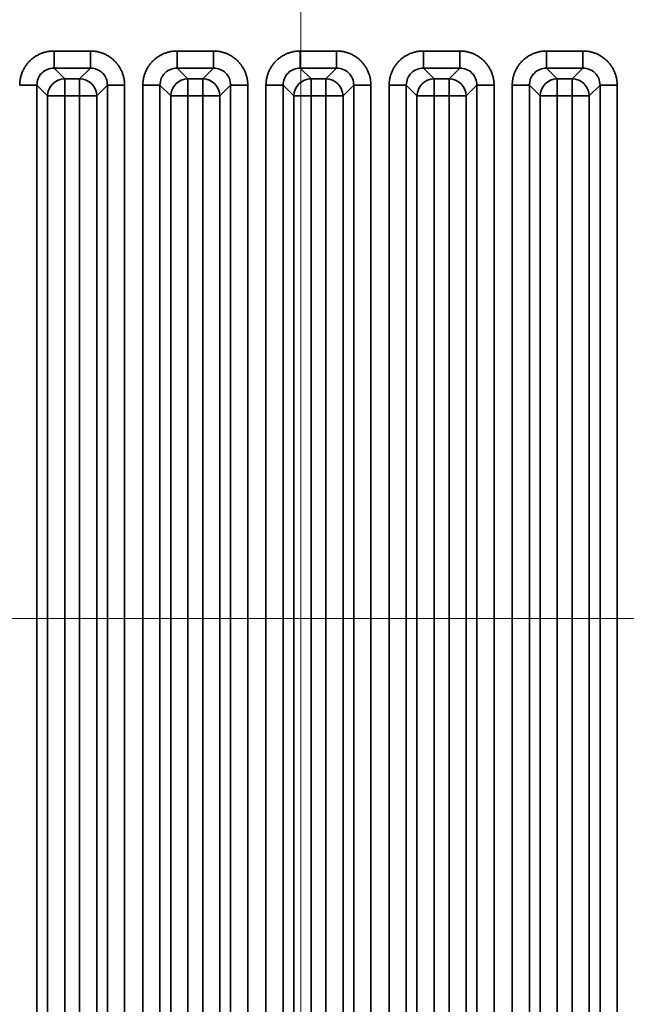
# Model space of a CAD drawing. Header units: millimetres. Extents: x 31 to 1647, y 187 to 975.
# Tile 74 of 151: x 1149 to 1173, y 688 to 728. Entities that reach past the tile are written whole.
import ezdxf

# ---------------------------------------------------------------- set-up
doc = ezdxf.new("R2010")
doc.units = ezdxf.units.MM
doc.layers.add('1', color=7, linetype='Continuous', true_color=0xffffff)
doc.styles.add('kanji2', font='simplex.shx', dxfattribs={"bigfont": 'bigfont.shx'})
doc.dimstyles.get("Standard").update_dxf_attribs({"dimtxt": 0.18, "dimasz": 0.18, "dimexe": 0.18, "dimexo": 0.0625, "dimgap": 0.09, "dimtad": 0, "dimtih": 1, "dimtoh": 1, "dimdec": 4, "dimzin": 0, "dimdsep": 46, "dimtxsty": 'Standard', "dimcen": 0.09, "dimadec": 0, "dimazin": 0, "dimtfac": 1, "dimtdec": 4, "dimtofl": 0, "dimtmove": 0, "dimatfit": 3, "dimfxl": 1, "dimtolj": 1, "dimtzin": 0, "dimarcsym": 0})

# ---------------------------------------------------------------- blocks, each defined once
blk = doc.blocks.new('_U13')
at = {"layer": '1', "color": 146, "lineweight": 13}
for p, q in [((1160.14034, 489.863674), (1160.14034, 794.404317)), ((1501.572678, 489.784801), (1501.572678, 794.404317)), ((1160.14034, 792.404317), (1163.140337, 793.208165)), ((1501.572678, 792.404317), (1498.572675, 793.208165)), ((1160.14034, 792.404317), (1501.572678, 792.404317)), ((1160.14034, 792.404317), (1163.140342, 791.600469)), ((1501.572678, 792.404317), (1498.572681, 791.600469))]:
    blk.add_line(p, q, dxfattribs=at)
at = {"layer": '1', "color": 146, "linetype": 'Continuous', "lineweight": 13, "insert": (1324.478493, 792.170809), "char_height": 3, "attachment_point": 7, "line_spacing_factor": 0.63253, "style": 'kanji2'}
blk.add_mtext('\\W0.9183;341.4', dxfattribs=at)
blk = doc.blocks.new('_Open')
at = {"color": 0, "linetype": 'ByBlock', "lineweight": -2}
for p, q in [((-1, 0.166667), (0, 0)), ((-1, -0.166667), (0, 0)), ((0, 0), (-1, 0))]:
    blk.add_line(p, q, dxfattribs=at)
blk = doc.blocks.new('_U14')
at = {"layer": '1', "color": 146, "lineweight": 13}
for p, q in [((1042.396509, 415.784238), (1042.396509, 818.404317)), ((1619.316509, 415.784238), (1619.316509, 818.404317)), ((1042.396509, 816.404317), (1045.396506, 817.208165)), ((1619.316509, 816.404317), (1616.316506, 817.208165)), ((1042.396509, 816.404317), (1619.316509, 816.404317)), ((1042.396509, 816.404317), (1045.396512, 815.600469)), ((1619.316509, 816.404317), (1616.316512, 815.600469))]:
    blk.add_line(p, q, dxfattribs=at)
at = {"layer": '1', "color": 146, "linetype": 'Continuous', "lineweight": 13, "insert": (1324.478493, 816.170809), "char_height": 3, "attachment_point": 7, "line_spacing_factor": 0.63253, "style": 'kanji2'}
blk.add_mtext('\\W0.9303;576.9', dxfattribs=at)
blk = doc.blocks.new('_U28')
at = {"layer": '1', "color": 146, "lineweight": 13}
for p, q in [((1619.316509, 703.864238), (966.892589, 703.864238)), ((968.892589, 703.864238), (968.088741, 700.864235)), ((968.892589, 703.864238), (968.892589, 415.784238)), ((968.892589, 703.864238), (969.696437, 700.864241)), ((968.892589, 415.784238), (968.088741, 418.784235)), ((968.892589, 415.784238), (969.696437, 418.784241)), ((1619.316509, 415.784238), (966.892589, 415.784238))]:
    blk.add_line(p, q, dxfattribs=at)
at = {"layer": '1', "color": 146, "linetype": 'Continuous', "lineweight": 13, "insert": (969.420097, 553.422222), "char_height": 3, "attachment_point": 7, "rotation": 90, "line_spacing_factor": 0.63253, "style": 'kanji2'}
blk.add_mtext('\\W0.9631;288.1', dxfattribs=at)

msp = doc.modelspace()

# ---------------------------------------------------------------- linework, layer by layer
at = {"layer": '1', "color": 18, "linetype": 'Continuous', "lineweight": 35}
for p, q in [((1150.1186, 726.9295), (1151.5945, 726.9295)), ((1155.1186, 726.9295), (1156.5945, 726.9295)), ((1160.1186, 726.9295), (1161.5945, 726.9295)), ((1165.1186, 726.9295), (1166.5945, 726.9295)), ((1170.1186, 726.9295), (1171.5945, 726.9295)), ((1150.1186, 726.2334), (1150.5544, 725.7976)), ((1151.5945, 726.2334), (1150.1186, 726.2334)), ((1151.1587, 725.7976), (1151.5945, 726.2334)), ((1155.1186, 726.2334), (1155.5544, 725.7976)), ((1156.5945, 726.2334), (1155.1186, 726.2334)), ((1156.1587, 725.7976), (1156.5945, 726.2334)), ((1160.1186, 726.2334), (1160.5544, 725.7976)), ((1161.5945, 726.2334), (1160.1186, 726.2334)), ((1161.1587, 725.7976), (1161.5945, 726.2334)), ((1165.1186, 726.2334), (1165.5544, 725.7976)), ((1166.5945, 726.2334), (1165.1186, 726.2334)), ((1166.1587, 725.7976), (1166.5945, 726.2334)), ((1170.1186, 726.2334), (1170.5544, 725.7976)), ((1171.5945, 726.2334), (1170.1186, 726.2334)), ((1171.1587, 725.7976), (1171.5945, 726.2334)), ((1149.8582, 725.1014), (1149.4224, 725.5372)), ((1149.4224, 725.5372), (1149.4224, 650.0613)), ((1150.5544, 725.7976), (1150.5544, 725.1014)), ((1150.5544, 725.7976), (1151.1587, 725.7976)), ((1151.1587, 725.7976), (1151.1587, 725.1014)), ((1152.2906, 725.5372), (1151.8548, 725.1014)), ((1152.2906, 650.0613), (1152.2906, 725.5372)), ((1152.9868, 725.5372), (1152.9868, 650.0613)), ((1153.7262, 650.0613), (1153.7262, 725.5372)), ((1154.8582, 725.1014), (1154.4224, 725.5372)), ((1154.4224, 725.5372), (1154.4224, 650.0613)), ((1155.5544, 725.7976), (1155.5544, 725.1014)), ((1155.5544, 725.7976), (1156.1587, 725.7976)), ((1156.1587, 725.7976), (1156.1587, 725.1014)), ((1157.2906, 725.5372), (1156.8548, 725.1014)), ((1157.2906, 650.0613), (1157.2906, 725.5372)), ((1157.9868, 725.5372), (1157.9868, 650.0613)), ((1158.7262, 650.0613), (1158.7262, 725.5372)), ((1159.8582, 725.1014), (1159.4224, 725.5372)), ((1159.4224, 725.5372), (1159.4224, 650.0613)), ((1160.5544, 725.7976), (1160.5544, 725.1014)), ((1160.5544, 725.7976), (1161.1587, 725.7976)), ((1161.1587, 725.7976), (1161.1587, 725.1014)), ((1162.2906, 725.5372), (1161.8548, 725.1014)), ((1162.2906, 650.0613), (1162.2906, 725.5372)), ((1162.9868, 725.5372), (1162.9868, 650.0613)), ((1163.7262, 650.0613), (1163.7262, 725.5372)), ((1164.8582, 725.1014), (1164.4224, 725.5372)), ((1164.4224, 725.5372), (1164.4224, 650.0613)), ((1165.5544, 725.7976), (1165.5544, 725.1014)), ((1165.5544, 725.7976), (1166.1587, 725.7976)), ((1166.1587, 725.7976), (1166.1587, 725.1014)), ((1167.2906, 725.5372), (1166.8548, 725.1014)), ((1167.2906, 650.0613), (1167.2906, 725.5372)), ((1167.9868, 725.5372), (1167.9868, 650.0613)), ((1168.7262, 650.0613), (1168.7262, 725.5372)), ((1169.8582, 725.1014), (1169.4224, 725.5372)), ((1169.4224, 725.5372), (1169.4224, 650.0613)), ((1170.5544, 725.7976), (1170.5544, 725.1014)), ((1170.5544, 725.7976), (1171.1587, 725.7976)), ((1171.1587, 725.7976), (1171.1587, 725.1014)), ((1172.2906, 725.5372), (1171.8548, 725.1014)), ((1172.2906, 650.0613), (1172.2906, 725.5372)), ((1172.9868, 725.5372), (1172.9868, 650.0613)), ((1150.5544, 725.1014), (1149.8582, 725.1014)), ((1149.8582, 650.4971), (1149.8582, 725.1014)), ((1150.5544, 725.1014), (1150.5544, 650.4971)), ((1151.1587, 725.1014), (1150.5544, 725.1014)), ((1151.8548, 725.1014), (1151.1587, 725.1014)), ((1151.1587, 650.4971), (1151.1587, 725.1014)), ((1151.8548, 725.1014), (1151.8548, 650.4971)), ((1155.5544, 725.1014), (1154.8582, 725.1014)), ((1154.8582, 650.4971), (1154.8582, 725.1014)), ((1155.5544, 725.1014), (1155.5544, 650.4971)), ((1156.1587, 725.1014), (1155.5544, 725.1014)), ((1156.1587, 650.4971), (1156.1587, 725.1014)), ((1156.8548, 725.1014), (1156.1587, 725.1014)), ((1156.8548, 725.1014), (1156.8548, 650.4971)), ((1160.5544, 725.1014), (1159.8582, 725.1014)), ((1159.8582, 650.4971), (1159.8582, 725.1014)), ((1160.5544, 725.1014), (1160.5544, 650.4971)), ((1161.1587, 725.1014), (1160.5544, 725.1014)), ((1161.8548, 725.1014), (1161.1587, 725.1014)), ((1161.1587, 650.4971), (1161.1587, 725.1014)), ((1161.8548, 725.1014), (1161.8548, 650.4971)), ((1165.5544, 725.1014), (1164.8582, 725.1014)), ((1164.8582, 650.4971), (1164.8582, 725.1014)), ((1165.5544, 725.1014), (1165.5544, 650.4971)), ((1166.1587, 725.1014), (1165.5544, 725.1014)), ((1166.8548, 725.1014), (1166.1587, 725.1014)), ((1166.1587, 650.4971), (1166.1587, 725.1014)), ((1166.8548, 725.1014), (1166.8548, 650.4971)), ((1170.5544, 725.1014), (1169.8582, 725.1014)), ((1169.8582, 650.4971), (1169.8582, 725.1014)), ((1171.1587, 725.1014), (1170.5544, 725.1014)), ((1170.5544, 725.1014), (1170.5544, 650.4971)), ((1171.1587, 650.4971), (1171.1587, 725.1014)), ((1171.8548, 725.1014), (1171.1587, 725.1014)), ((1171.8548, 725.1014), (1171.8548, 650.4971))]:
    msp.add_line(p, q, dxfattribs=at)
for centre, major_axis in [((1150.5544, 725.1014), (0.495, 0.495)), ((1151.1587, 725.1014), (0.495, -0.495)), ((1155.5544, 725.1014), (0.495, 0.495)), ((1156.1587, 725.1014), (0.495, -0.495)), ((1160.5544, 725.1014), (0.495, 0.495)), ((1161.1587, 725.1014), (0.495, -0.495)), ((1165.5544, 725.1014), (0.495, 0.495)), ((1166.1587, 725.1014), (0.495, -0.495)), ((1170.5544, 725.1014), (0.495, 0.495)), ((1171.1587, 725.1014), (0.495, -0.495))]:
    msp.add_ellipse(centre, major_axis=major_axis, ratio=0.989133, start_param=0.7908614, end_param=2.3507313, dxfattribs=at)
for points in [[(1148.7262, 725.5372), (1148.7262, 725.8149), (1148.9373, 726.3266), (1149.3281, 726.7178), (1149.8403, 726.9295), (1150.1186, 726.9295)], [(1151.5945, 726.9295), (1151.8722, 726.9295), (1152.3839, 726.7185), (1152.7751, 726.3276), (1152.9868, 725.8155), (1152.9868, 725.5372)], [(1153.7262, 725.5372), (1153.7262, 725.8149), (1153.9373, 726.3266), (1154.3281, 726.7178), (1154.8403, 726.9295), (1155.1186, 726.9295)], [(1156.5945, 726.9295), (1156.8722, 726.9295), (1157.3839, 726.7185), (1157.7751, 726.3276), (1157.9868, 725.8155), (1157.9868, 725.5372)], [(1158.7262, 725.5372), (1158.7262, 725.8149), (1158.9373, 726.3266), (1159.3281, 726.7178), (1159.8403, 726.9295), (1160.1186, 726.9295)], [(1161.5945, 726.9295), (1161.8722, 726.9295), (1162.3839, 726.7185), (1162.7751, 726.3276), (1162.9868, 725.8155), (1162.9868, 725.5372)], [(1163.7262, 725.5372), (1163.7262, 725.8149), (1163.9373, 726.3266), (1164.3281, 726.7178), (1164.8403, 726.9295), (1165.1186, 726.9295)], [(1166.5945, 726.9295), (1166.8722, 726.9295), (1167.3839, 726.7185), (1167.7751, 726.3276), (1167.9868, 725.8155), (1167.9868, 725.5372)], [(1168.7262, 725.5372), (1168.7262, 725.8149), (1168.9373, 726.3266), (1169.3281, 726.7178), (1169.8403, 726.9295), (1170.1186, 726.9295)], [(1171.5945, 726.9295), (1171.8722, 726.9295), (1172.3839, 726.7185), (1172.7751, 726.3276), (1172.9868, 725.8155), (1172.9868, 725.5372)]]:
    msp.add_open_spline(points, degree=2, dxfattribs=at)
for points, knots in [([(1150.1186, 726.9295), (1150.1186, 726.8868), (1150.1186, 726.844), (1150.1186, 726.7599), (1150.1186, 726.7186), (1150.1186, 726.6387), (1150.1186, 726.6002), (1150.1186, 726.5273), (1150.1186, 726.4929), (1150.1186, 726.4294), (1150.1186, 726.4002), (1150.1186, 726.3481), (1150.1186, 726.3252), (1150.1186, 726.2864), (1150.1186, 726.2705), (1150.1186, 726.2462), (1150.1186, 726.2378), (1150.1186, 726.2334)], [0, 0, 0, 0, 0.125, 0.125, 0.25, 0.25, 0.375, 0.375, 0.5, 0.5, 0.625, 0.625, 0.75, 0.75, 0.875, 0.875, 1, 1, 1, 1]), ([(1151.5945, 726.9295), (1151.5945, 726.8868), (1151.5944, 726.844), (1151.5944, 726.76), (1151.5943, 726.7187), (1151.5942, 726.6388), (1151.5942, 726.6003), (1151.5941, 726.5274), (1151.5941, 726.493), (1151.594, 726.4296), (1151.594, 726.4004), (1151.5939, 726.3485), (1151.5939, 726.3256), (1151.594, 726.287), (1151.594, 726.2712), (1151.5942, 726.2471), (1151.5943, 726.2388), (1151.5945, 726.2345)], [0, 0, 0, 0, 0.125, 0.125, 0.25, 0.25, 0.375, 0.375, 0.5, 0.5, 0.625, 0.625, 0.75, 0.75, 0.875, 0.875, 1, 1, 1, 1]), ([(1155.1186, 726.9295), (1155.1186, 726.8868), (1155.1186, 726.844), (1155.1186, 726.7599), (1155.1186, 726.7186), (1155.1186, 726.6387), (1155.1186, 726.6002), (1155.1186, 726.5273), (1155.1186, 726.4929), (1155.1186, 726.4294), (1155.1186, 726.4002), (1155.1186, 726.3481), (1155.1186, 726.3252), (1155.1186, 726.2864), (1155.1186, 726.2705), (1155.1186, 726.2462), (1155.1186, 726.2378), (1155.1186, 726.2334)], [0, 0, 0, 0, 0.125, 0.125, 0.25, 0.25, 0.375, 0.375, 0.5, 0.5, 0.625, 0.625, 0.75, 0.75, 0.875, 0.875, 1, 1, 1, 1]), ([(1156.5945, 726.9295), (1156.5945, 726.8868), (1156.5944, 726.844), (1156.5944, 726.76), (1156.5943, 726.7187), (1156.5942, 726.6388), (1156.5942, 726.6003), (1156.5941, 726.5274), (1156.5941, 726.493), (1156.594, 726.4296), (1156.594, 726.4004), (1156.5939, 726.3485), (1156.5939, 726.3256), (1156.594, 726.287), (1156.594, 726.2712), (1156.5942, 726.2471), (1156.5943, 726.2388), (1156.5945, 726.2345)], [0, 0, 0, 0, 0.125, 0.125, 0.25, 0.25, 0.375, 0.375, 0.5, 0.5, 0.625, 0.625, 0.75, 0.75, 0.875, 0.875, 1, 1, 1, 1]), ([(1160.1186, 726.9295), (1160.1186, 726.8868), (1160.1186, 726.844), (1160.1186, 726.7599), (1160.1186, 726.7186), (1160.1186, 726.6387), (1160.1186, 726.6002), (1160.1186, 726.5273), (1160.1186, 726.4929), (1160.1186, 726.4294), (1160.1186, 726.4002), (1160.1186, 726.3481), (1160.1186, 726.3252), (1160.1186, 726.2864), (1160.1186, 726.2705), (1160.1186, 726.2462), (1160.1186, 726.2378), (1160.1186, 726.2334)], [0, 0, 0, 0, 0.125, 0.125, 0.25, 0.25, 0.375, 0.375, 0.5, 0.5, 0.625, 0.625, 0.75, 0.75, 0.875, 0.875, 1, 1, 1, 1]), ([(1161.5945, 726.9295), (1161.5945, 726.8868), (1161.5944, 726.844), (1161.5944, 726.76), (1161.5943, 726.7187), (1161.5942, 726.6388), (1161.5942, 726.6003), (1161.5941, 726.5274), (1161.5941, 726.493), (1161.594, 726.4296), (1161.594, 726.4004), (1161.5939, 726.3485), (1161.5939, 726.3256), (1161.594, 726.287), (1161.594, 726.2712), (1161.5942, 726.2471), (1161.5943, 726.2388), (1161.5945, 726.2345)], [0, 0, 0, 0, 0.125, 0.125, 0.25, 0.25, 0.375, 0.375, 0.5, 0.5, 0.625, 0.625, 0.75, 0.75, 0.875, 0.875, 1, 1, 1, 1]), ([(1165.1186, 726.9295), (1165.1186, 726.8868), (1165.1186, 726.844), (1165.1186, 726.7599), (1165.1186, 726.7186), (1165.1186, 726.6387), (1165.1186, 726.6002), (1165.1186, 726.5273), (1165.1186, 726.4929), (1165.1186, 726.4294), (1165.1186, 726.4002), (1165.1186, 726.3481), (1165.1186, 726.3252), (1165.1186, 726.2864), (1165.1186, 726.2705), (1165.1186, 726.2462), (1165.1186, 726.2378), (1165.1186, 726.2334)], [0, 0, 0, 0, 0.125, 0.125, 0.25, 0.25, 0.375, 0.375, 0.5, 0.5, 0.625, 0.625, 0.75, 0.75, 0.875, 0.875, 1, 1, 1, 1]), ([(1166.5945, 726.9295), (1166.5945, 726.8868), (1166.5944, 726.844), (1166.5944, 726.76), (1166.5943, 726.7187), (1166.5942, 726.6388), (1166.5942, 726.6003), (1166.5941, 726.5274), (1166.5941, 726.493), (1166.594, 726.4296), (1166.594, 726.4004), (1166.5939, 726.3485), (1166.5939, 726.3256), (1166.594, 726.287), (1166.594, 726.2712), (1166.5942, 726.2471), (1166.5943, 726.2388), (1166.5945, 726.2345)], [0, 0, 0, 0, 0.125, 0.125, 0.25, 0.25, 0.375, 0.375, 0.5, 0.5, 0.625, 0.625, 0.75, 0.75, 0.875, 0.875, 1, 1, 1, 1]), ([(1170.1186, 726.9295), (1170.1186, 726.8868), (1170.1186, 726.844), (1170.1186, 726.7599), (1170.1186, 726.7186), (1170.1186, 726.6387), (1170.1186, 726.6002), (1170.1186, 726.5273), (1170.1186, 726.4929), (1170.1186, 726.4294), (1170.1186, 726.4002), (1170.1186, 726.3481), (1170.1186, 726.3252), (1170.1186, 726.2864), (1170.1186, 726.2705), (1170.1186, 726.2462), (1170.1186, 726.2378), (1170.1186, 726.2334)], [0, 0, 0, 0, 0.125, 0.125, 0.25, 0.25, 0.375, 0.375, 0.5, 0.5, 0.625, 0.625, 0.75, 0.75, 0.875, 0.875, 1, 1, 1, 1]), ([(1171.5945, 726.9295), (1171.5945, 726.8868), (1171.5944, 726.844), (1171.5944, 726.76), (1171.5943, 726.7187), (1171.5942, 726.6388), (1171.5942, 726.6003), (1171.5941, 726.5274), (1171.5941, 726.493), (1171.594, 726.4296), (1171.594, 726.4004), (1171.5939, 726.3485), (1171.5939, 726.3256), (1171.594, 726.287), (1171.594, 726.2712), (1171.5942, 726.2471), (1171.5943, 726.2388), (1171.5945, 726.2345)], [0, 0, 0, 0, 0.125, 0.125, 0.25, 0.25, 0.375, 0.375, 0.5, 0.5, 0.625, 0.625, 0.75, 0.75, 0.875, 0.875, 1, 1, 1, 1]), ([(1150.1186, 726.2334), (1150.0265, 726.2239), (1149.8434, 726.2051), (1149.6111, 726.0446), (1149.4507, 725.8124), (1149.4319, 725.6293), (1149.4224, 725.5372)], [0, 0, 0, 0, 0.2513614, 0.5, 0.7486386, 1, 1, 1, 1]), ([(1152.2906, 725.5372), (1152.2812, 725.6293), (1152.2623, 725.8124), (1152.1019, 726.0446), (1151.8697, 726.2051), (1151.6865, 726.2239), (1151.5945, 726.2334)], [0, 0, 0, 0, 0.2513614, 0.5, 0.7486386, 1, 1, 1, 1]), ([(1155.1186, 726.2334), (1155.0265, 726.2239), (1154.8434, 726.2051), (1154.6111, 726.0446), (1154.4507, 725.8124), (1154.4319, 725.6293), (1154.4224, 725.5372)], [0, 0, 0, 0, 0.2513614, 0.5, 0.7486386, 1, 1, 1, 1]), ([(1157.2906, 725.5372), (1157.2812, 725.6293), (1157.2623, 725.8124), (1157.1019, 726.0446), (1156.8697, 726.2051), (1156.6865, 726.2239), (1156.5945, 726.2334)], [0, 0, 0, 0, 0.2513614, 0.5, 0.7486386, 1, 1, 1, 1]), ([(1160.1186, 726.2334), (1160.0265, 726.2239), (1159.8434, 726.2051), (1159.6111, 726.0446), (1159.4507, 725.8124), (1159.4319, 725.6293), (1159.4224, 725.5372)], [0, 0, 0, 0, 0.2513614, 0.5, 0.7486386, 1, 1, 1, 1]), ([(1162.2906, 725.5372), (1162.2812, 725.6293), (1162.2623, 725.8124), (1162.1019, 726.0446), (1161.8697, 726.2051), (1161.6865, 726.2239), (1161.5945, 726.2334)], [0, 0, 0, 0, 0.2513614, 0.5, 0.7486386, 1, 1, 1, 1]), ([(1165.1186, 726.2334), (1165.0265, 726.2239), (1164.8434, 726.2051), (1164.6111, 726.0446), (1164.4507, 725.8124), (1164.4319, 725.6293), (1164.4224, 725.5372)], [0, 0, 0, 0, 0.2513614, 0.5, 0.7486386, 1, 1, 1, 1]), ([(1167.2906, 725.5372), (1167.2812, 725.6293), (1167.2623, 725.8124), (1167.1019, 726.0446), (1166.8697, 726.2051), (1166.6865, 726.2239), (1166.5945, 726.2334)], [0, 0, 0, 0, 0.2513614, 0.5, 0.7486386, 1, 1, 1, 1]), ([(1170.1186, 726.2334), (1170.0265, 726.2239), (1169.8434, 726.2051), (1169.6111, 726.0446), (1169.4507, 725.8124), (1169.4319, 725.6293), (1169.4224, 725.5372)], [0, 0, 0, 0, 0.2513614, 0.5, 0.7486386, 1, 1, 1, 1]), ([(1172.2906, 725.5372), (1172.2812, 725.6293), (1172.2623, 725.8124), (1172.1019, 726.0446), (1171.8697, 726.2051), (1171.6865, 726.2239), (1171.5945, 726.2334)], [0, 0, 0, 0, 0.2513614, 0.5, 0.7486386, 1, 1, 1, 1]), ([(1148.7262, 725.5372), (1148.769, 725.5372), (1148.8117, 725.5372), (1148.8958, 725.5371), (1148.9371, 725.5371), (1149.0169, 725.537), (1149.0554, 725.5369), (1149.1283, 725.5368), (1149.1627, 725.5368), (1149.2262, 725.5367), (1149.2553, 725.5367), (1149.3073, 725.5367), (1149.3301, 725.5367), (1149.3688, 725.5367), (1149.3846, 725.5368), (1149.4087, 725.5369), (1149.4169, 725.5371), (1149.4212, 725.5372)], [0, 0, 0, 0, 0.125, 0.125, 0.25, 0.25, 0.375, 0.375, 0.5, 0.5, 0.625, 0.625, 0.75, 0.75, 0.875, 0.875, 1, 1, 1, 1]), ([(1152.2918, 725.5372), (1152.2961, 725.5371), (1152.3044, 725.5369), (1152.3284, 725.5368), (1152.3442, 725.5367), (1152.3829, 725.5367), (1152.4058, 725.5367), (1152.4577, 725.5367), (1152.4868, 725.5367), (1152.5503, 725.5368), (1152.5847, 725.5368), (1152.6576, 725.5369), (1152.6961, 725.537), (1152.7759, 725.5371), (1152.8172, 725.5371), (1152.9013, 725.5372), (1152.9441, 725.5372), (1152.9868, 725.5372)], [0, 0, 0, 0, 0.125, 0.125, 0.25, 0.25, 0.375, 0.375, 0.5, 0.5, 0.625, 0.625, 0.75, 0.75, 0.875, 0.875, 1, 1, 1, 1]), ([(1153.7262, 725.5372), (1153.769, 725.5372), (1153.8117, 725.5372), (1153.8958, 725.5371), (1153.9371, 725.5371), (1154.0169, 725.537), (1154.0554, 725.5369), (1154.1283, 725.5368), (1154.1627, 725.5368), (1154.2262, 725.5367), (1154.2553, 725.5367), (1154.3073, 725.5367), (1154.3301, 725.5367), (1154.3688, 725.5367), (1154.3846, 725.5368), (1154.4087, 725.5369), (1154.4169, 725.5371), (1154.4212, 725.5372)], [0, 0, 0, 0, 0.125, 0.125, 0.25, 0.25, 0.375, 0.375, 0.5, 0.5, 0.625, 0.625, 0.75, 0.75, 0.875, 0.875, 1, 1, 1, 1]), ([(1157.2918, 725.5372), (1157.2961, 725.5371), (1157.3044, 725.5369), (1157.3284, 725.5368), (1157.3442, 725.5367), (1157.3829, 725.5367), (1157.4058, 725.5367), (1157.4577, 725.5367), (1157.4868, 725.5367), (1157.5503, 725.5368), (1157.5847, 725.5368), (1157.6576, 725.5369), (1157.6961, 725.537), (1157.7759, 725.5371), (1157.8172, 725.5371), (1157.9013, 725.5372), (1157.9441, 725.5372), (1157.9868, 725.5372)], [0, 0, 0, 0, 0.125, 0.125, 0.25, 0.25, 0.375, 0.375, 0.5, 0.5, 0.625, 0.625, 0.75, 0.75, 0.875, 0.875, 1, 1, 1, 1]), ([(1158.7262, 725.5372), (1158.769, 725.5372), (1158.8117, 725.5372), (1158.8958, 725.5371), (1158.9371, 725.5371), (1159.0169, 725.537), (1159.0554, 725.5369), (1159.1283, 725.5368), (1159.1627, 725.5368), (1159.2262, 725.5367), (1159.2553, 725.5367), (1159.3073, 725.5367), (1159.3301, 725.5367), (1159.3688, 725.5367), (1159.3846, 725.5368), (1159.4087, 725.5369), (1159.4169, 725.5371), (1159.4212, 725.5372)], [0, 0, 0, 0, 0.125, 0.125, 0.25, 0.25, 0.375, 0.375, 0.5, 0.5, 0.625, 0.625, 0.75, 0.75, 0.875, 0.875, 1, 1, 1, 1]), ([(1162.2918, 725.5372), (1162.2961, 725.5371), (1162.3044, 725.5369), (1162.3284, 725.5368), (1162.3442, 725.5367), (1162.3829, 725.5367), (1162.4058, 725.5367), (1162.4577, 725.5367), (1162.4868, 725.5367), (1162.5503, 725.5368), (1162.5847, 725.5368), (1162.6576, 725.5369), (1162.6961, 725.537), (1162.7759, 725.5371), (1162.8172, 725.5371), (1162.9013, 725.5372), (1162.9441, 725.5372), (1162.9868, 725.5372)], [0, 0, 0, 0, 0.125, 0.125, 0.25, 0.25, 0.375, 0.375, 0.5, 0.5, 0.625, 0.625, 0.75, 0.75, 0.875, 0.875, 1, 1, 1, 1]), ([(1163.7262, 725.5372), (1163.769, 725.5372), (1163.8117, 725.5372), (1163.8958, 725.5371), (1163.9371, 725.5371), (1164.0169, 725.537), (1164.0554, 725.5369), (1164.1283, 725.5368), (1164.1627, 725.5368), (1164.2262, 725.5367), (1164.2553, 725.5367), (1164.3073, 725.5367), (1164.3301, 725.5367), (1164.3688, 725.5367), (1164.3846, 725.5368), (1164.4087, 725.5369), (1164.4169, 725.5371), (1164.4212, 725.5372)], [0, 0, 0, 0, 0.125, 0.125, 0.25, 0.25, 0.375, 0.375, 0.5, 0.5, 0.625, 0.625, 0.75, 0.75, 0.875, 0.875, 1, 1, 1, 1]), ([(1167.2918, 725.5372), (1167.2961, 725.5371), (1167.3044, 725.5369), (1167.3284, 725.5368), (1167.3442, 725.5367), (1167.3829, 725.5367), (1167.4058, 725.5367), (1167.4577, 725.5367), (1167.4868, 725.5367), (1167.5503, 725.5368), (1167.5847, 725.5368), (1167.6576, 725.5369), (1167.6961, 725.537), (1167.7759, 725.5371), (1167.8172, 725.5371), (1167.9013, 725.5372), (1167.9441, 725.5372), (1167.9868, 725.5372)], [0, 0, 0, 0, 0.125, 0.125, 0.25, 0.25, 0.375, 0.375, 0.5, 0.5, 0.625, 0.625, 0.75, 0.75, 0.875, 0.875, 1, 1, 1, 1]), ([(1168.7262, 725.5372), (1168.769, 725.5372), (1168.8117, 725.5372), (1168.8958, 725.5371), (1168.9371, 725.5371), (1169.0169, 725.537), (1169.0554, 725.5369), (1169.1283, 725.5368), (1169.1627, 725.5368), (1169.2262, 725.5367), (1169.2553, 725.5367), (1169.3073, 725.5367), (1169.3301, 725.5367), (1169.3688, 725.5367), (1169.3846, 725.5368), (1169.4087, 725.5369), (1169.4169, 725.5371), (1169.4212, 725.5372)], [0, 0, 0, 0, 0.125, 0.125, 0.25, 0.25, 0.375, 0.375, 0.5, 0.5, 0.625, 0.625, 0.75, 0.75, 0.875, 0.875, 1, 1, 1, 1]), ([(1172.2918, 725.5372), (1172.2961, 725.5371), (1172.3044, 725.5369), (1172.3284, 725.5368), (1172.3442, 725.5367), (1172.3829, 725.5367), (1172.4058, 725.5367), (1172.4577, 725.5367), (1172.4868, 725.5367), (1172.5503, 725.5368), (1172.5847, 725.5368), (1172.6576, 725.5369), (1172.6961, 725.537), (1172.7759, 725.5371), (1172.8172, 725.5371), (1172.9013, 725.5372), (1172.9441, 725.5372), (1172.9868, 725.5372)], [0, 0, 0, 0, 0.125, 0.125, 0.25, 0.25, 0.375, 0.375, 0.5, 0.5, 0.625, 0.625, 0.75, 0.75, 0.875, 0.875, 1, 1, 1, 1])]:
    msp.add_open_spline(points, degree=3, knots=knots, dxfattribs=at)

# ---------------------------------------------------------------- dimensions: what is measured, and where the dimension line sits
at = {"layer": '1', "color": 146, "linetype": 'Continuous', "lineweight": 13}
for base, p1, p2, picture, middle in [((1619.3165, 816.4043), (1042.3965, 415.7842), (1619.3165, 415.7842), '_U14', (1330.8565, 816.4043)), ((1501.5727, 792.4043), (1160.1403, 489.8637), (1501.5727, 489.7848), '_U13', (1330.8565, 792.4043))]:
    dim = msp.add_linear_dim(base=base, p1=p1, p2=p2, dimstyle='Standard', override={"dimtxt": 3, "dimasz": 3, "dimexe": 2, "dimexo": 0, "dimgap": 0.6, "dimtad": 1, "dimtih": 1, "dimtoh": 0, "dimdec": 1, "dimlfac": 1, "dimzin": 8, "dimdsep": 46, "dimlunit": 2, "dimtxsty": 'kanji2', "dimblk1": 'Open', "dimblk2": 'Open', "dimsah": 1, "dimse1": 0, "dimse2": 0, "dimsd1": 0, "dimsd2": 0, "dimclrd": 146, "dimclre": 146, "dimclrt": 146, "dimtol": 0, "dimtm": -0.1, "dimtfac": 0.833333, "dimtdec": 2, "dimtofl": 1, "dimtmove": 0, "dimtzin": 8, "dimlwd": 13, "dimlwe": 13}, dxfattribs=at)
    dim.commit()
    dim.dimension.update_dxf_attribs({"geometry": picture, "text_midpoint": middle, "dimtype": 160})
dim = msp.add_linear_dim(base=(968.8926, 415.7842), p1=(1619.3165, 703.8642), p2=(1619.3165, 415.7842), angle=90, dimstyle='Standard', override={"dimtxt": 3, "dimasz": 3, "dimexe": 2, "dimexo": 0, "dimgap": 0.6, "dimtad": 1, "dimtih": 0, "dimtoh": 0, "dimdec": 1, "dimlfac": 1, "dimzin": 8, "dimdsep": 46, "dimlunit": 2, "dimtxsty": 'kanji2', "dimblk1": 'Open', "dimblk2": 'Open', "dimsah": 1, "dimse1": 0, "dimse2": 0, "dimsd1": 0, "dimsd2": 0, "dimclrd": 146, "dimclre": 146, "dimclrt": 146, "dimtol": 0, "dimtm": -0.1, "dimtfac": 0.833333, "dimtdec": 2, "dimtofl": 1, "dimtmove": 0, "dimtzin": 8, "dimlwd": 13, "dimlwe": 13}, dxfattribs=at)
dim.commit()
dim.dimension.update_dxf_attribs({"geometry": '_U28', "text_midpoint": (968.8926, 559.8242), "dimtype": 160})

doc.saveas('drawing.dxf')
